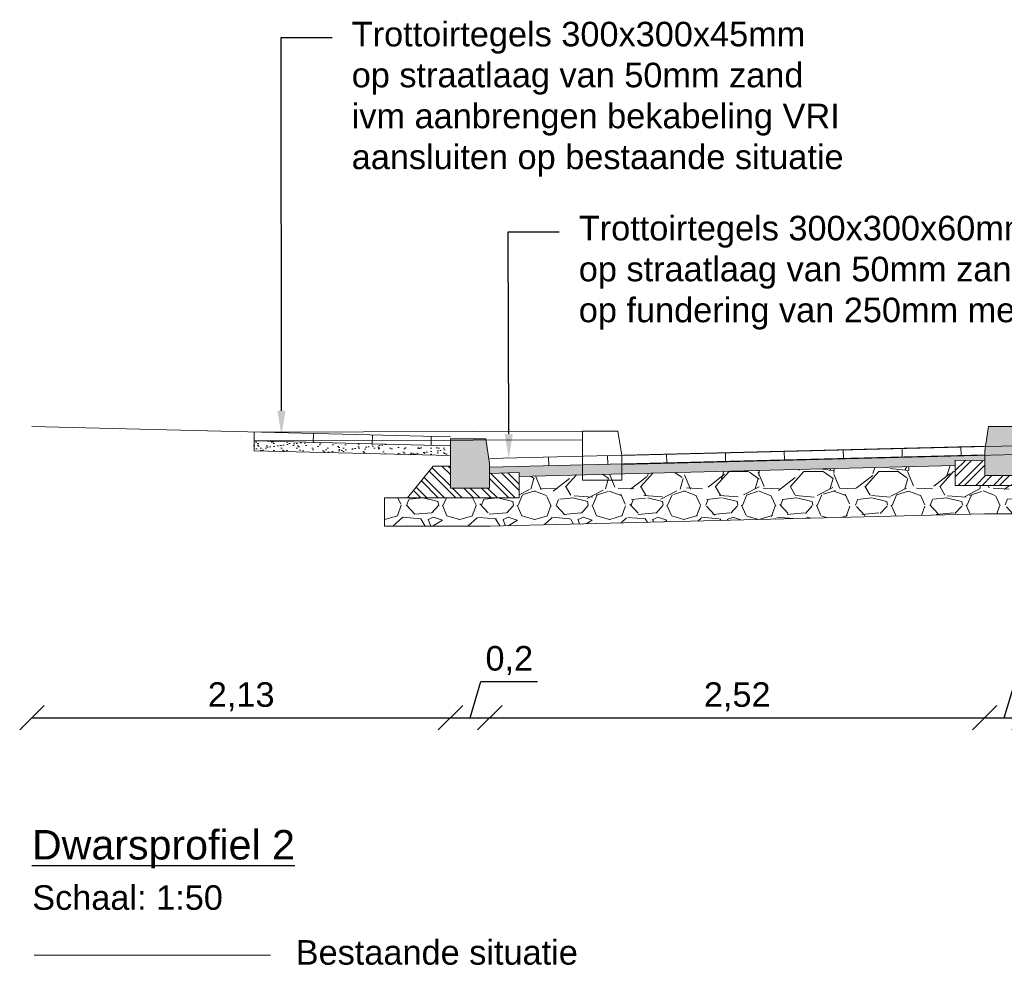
# Model space of a CAD drawing. Header units: metres. Extents: x -34 to 67, y -14 to 16.
# Tile 2 of 13: x 2.76 to 7.77, y 2.31 to 7.19. Entities that reach past the tile are written whole.
import ezdxf
from ezdxf import colors
from ezdxf.entities.mleader import LeaderData, LeaderLine
from ezdxf.math import Vec2, Vec3

# ---------------------------------------------------------------- set-up
doc = ezdxf.new("R2010")
doc.units = ezdxf.units.M
for name, color, linetype, lineweight in [('N-WE-AL-DETAIL-G', 7, 'Continuous', 13), ('X-Bestaand', 10, 'Continuous', 0), ('X-XX-AL-AANKLEDING-T25', 7, 'Continuous', 25), ('X-XX-AL-AANKLEDING-T30', 7, 'Continuous', 30)]:
    doc.layers.add(name, color=color, linetype=linetype, lineweight=lineweight)
doc.styles.add('NLCS_ISO', font='arial.ttf')
doc.styles.get("Standard").update_dxf_attribs({"font": 'arial.ttf'})
doc.dimstyles.new('NLCS_1-50', dxfattribs={"dimscale": 0.05, "dimtxt": 2.5, "dimasz": 2.5, "dimexe": 1.25, "dimexo": 0.625, "dimtad": 1, "dimtxsty": 'Standard', "dimblk": 'OBLIQUE', "dimcen": 0, "dimse1": 1, "dimse2": 1, "dimadec": 0, "dimazin": 0, "dimtfac": 1, "dimtmove": 0, "dimatfit": 3, "dimfxl": 1, "dimarcsym": 0})
pattern_1 = [(37.50000000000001, (-0.6436158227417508, -9.538726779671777), (-0.001600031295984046, 0.04894132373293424), [0, -0.038608, 0, -0.04318, 0, -0.041275]), (7.499999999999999, (-0.6436158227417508, -9.538726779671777), (0.04495232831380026, 0.07168251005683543), [0, -0.020828, 0, -0.034798, 0, -0.013335]), (327.5, (-0.6748578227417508, -9.538726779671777), (0.0790992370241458, 0.0001437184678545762), [0, -0.0127, 0, -0.04572, 0, -0.05969]), (317.5, (-0.6748578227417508, -9.538726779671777), (0.07635564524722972, 0.02229293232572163), [0, -0.00635, 0, -0.029972, 0, -0.03429])]

# ---------------------------------------------------------------- blocks, each defined once
blk = doc.blocks.new('Trottoirband-18-20x25')
at = {"layer": 'N-WE-AL-DETAIL-G'}
h = blk.add_hatch(color=252, dxfattribs=at)
h.dxf.hatch_style = 1
h.paths.add_polyline_path([(0.2000000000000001, -0.25), (0, -0.25), (0, 0), (0.1799999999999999, -2.775557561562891e-17), (0.2, -0.125)])
at = {"layer": 'N-WE-AL-DETAIL-G', "linetype": 'Continuous'}
h = blk.add_hatch(dxfattribs=at)
h.set_pattern_fill('STEEL', color=252, scale=0.02, angle=90, style=0)
h.set_pattern_definition([(135, (-16.71000581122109, -10.69827768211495), (-0.04490128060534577, -0.04490128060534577), []), (135, (-16.74175581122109, -10.69827768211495), (-0.04490128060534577, -0.04490128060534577), [])])
h.paths.add_polyline_path([(-0.1475204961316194, -0.3000000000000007), (-0.218317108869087, -0.3000000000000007), (-0.08669083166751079, -0.1385821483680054), (0.0002026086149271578, -0.1385203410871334), (0, -0.25), (0.2000000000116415, -0.25), (0.2000000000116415, -0.1752674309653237), (0.3500000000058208, -0.1714750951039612), (0.3499999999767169, -0.3000000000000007)])
blk.add_lwpolyline([(0, -0.25), (0, -2.775557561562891e-17), (0.1799999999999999, -2.775557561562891e-17), (0.2, -0.125), (0.2, -0.25)], close=True)
blk.add_lwpolyline([(-0.1475204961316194, -0.3000000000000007), (-0.218317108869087, -0.3000000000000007), (-0.08669083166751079, -0.1385821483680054), (0.0002026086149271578, -0.1385203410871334), (0, -0.25), (0.2000000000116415, -0.25), (0.2000000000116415, -0.1752674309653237), (0.3500000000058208, -0.1714750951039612), (0.3499999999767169, -0.3000000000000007)], close=True, dxfattribs=at)
blk = doc.blocks.new('_Oblique')
at = {"color": 0, "linetype": 'ByBlock', "lineweight": -2}
blk.add_line((-0.5, -0.5), (0.5, 0.5), dxfattribs=at)
blk = doc.blocks.new('*D26')
at = {"layer": 'N-WE-AL-DETAIL-G', "color": 0, "lineweight": -2, "transparency": 16777216}
blk.add_line((2.819547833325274, 3.640420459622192), (4.950209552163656, 3.640420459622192), dxfattribs=at)
at = {"layer": 'N-WE-AL-DETAIL-G', "color": 0, "lineweight": -2, "transparency": 16777216, "xscale": 0.125, "yscale": 0.125, "zscale": 0.125, "rotation": 180}
blk.add_blockref('_Oblique', (2.819547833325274, 3.640420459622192), dxfattribs=at)
at = {"layer": 'N-WE-AL-DETAIL-G', "color": 0, "lineweight": -2, "transparency": 16777216, "xscale": 0.125, "yscale": 0.125, "zscale": 0.125}
blk.add_blockref('_Oblique', (4.950209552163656, 3.640420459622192), dxfattribs=at)
at = {"layer": 'N-WE-AL-DETAIL-G', "color": 0, "lineweight": 9, "transparency": 16777216, "insert": (3.884878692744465, 3.746789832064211), "char_height": 0.125, "attachment_point": 5}
blk.add_mtext('2,13', dxfattribs=at)
blk = doc.blocks.new('*D27')
at = {"layer": 'N-WE-AL-DETAIL-G', "color": 0, "lineweight": -2, "transparency": 16777216}
for p, q in [((5.050435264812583, 3.640420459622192), (5.105783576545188, 3.824914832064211)), ((5.105783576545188, 3.824914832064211), (5.394579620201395, 3.824914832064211)), ((4.950209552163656, 3.640420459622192), (5.150660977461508, 3.640420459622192))]:
    blk.add_line(p, q, dxfattribs=at)
at = {"layer": 'N-WE-AL-DETAIL-G', "color": 0, "lineweight": -2, "transparency": 16777216, "xscale": 0.125, "yscale": 0.125, "zscale": 0.125, "rotation": 180}
blk.add_blockref('_Oblique', (4.950209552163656, 3.640420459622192), dxfattribs=at)
at = {"layer": 'N-WE-AL-DETAIL-G', "color": 0, "lineweight": -2, "transparency": 16777216, "xscale": 0.125, "yscale": 0.125, "zscale": 0.125}
blk.add_blockref('_Oblique', (5.150660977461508, 3.640420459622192), dxfattribs=at)
at = {"layer": 'N-WE-AL-DETAIL-G', "color": 0, "lineweight": 9, "transparency": 16777216, "insert": (5.250181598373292, 3.93128420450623), "char_height": 0.125, "attachment_point": 5}
blk.add_mtext('0,2', dxfattribs=at)
blk = doc.blocks.new('*D28')
at = {"layer": 'N-WE-AL-DETAIL-G', "color": 0, "lineweight": -2, "transparency": 16777216}
blk.add_line((5.150660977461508, 3.640420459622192), (7.670536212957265, 3.640420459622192), dxfattribs=at)
at = {"layer": 'N-WE-AL-DETAIL-G', "color": 0, "lineweight": -2, "transparency": 16777216, "xscale": 0.125, "yscale": 0.125, "zscale": 0.125, "rotation": 180}
blk.add_blockref('_Oblique', (5.150660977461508, 3.640420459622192), dxfattribs=at)
at = {"layer": 'N-WE-AL-DETAIL-G', "color": 0, "lineweight": -2, "transparency": 16777216, "xscale": 0.125, "yscale": 0.125, "zscale": 0.125}
blk.add_blockref('_Oblique', (7.670536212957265, 3.640420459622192), dxfattribs=at)
at = {"layer": 'N-WE-AL-DETAIL-G', "color": 0, "lineweight": 9, "transparency": 16777216, "insert": (6.410598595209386, 3.746789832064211), "char_height": 0.125, "attachment_point": 5}
blk.add_mtext('2,52', dxfattribs=at)
blk = doc.blocks.new('*D29')
at = {"layer": 'N-WE-AL-DETAIL-G', "color": 0, "lineweight": -2, "transparency": 16777216}
for p, q in [((7.770760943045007, 3.640420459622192), (7.826109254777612, 3.824914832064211)), ((7.826109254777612, 3.824914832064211), (8.212875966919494, 3.824914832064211)), ((7.670536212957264, 3.640420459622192), (7.87098567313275, 3.640420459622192))]:
    blk.add_line(p, q, dxfattribs=at)
at = {"layer": 'N-WE-AL-DETAIL-G', "color": 0, "lineweight": -2, "transparency": 16777216, "xscale": 0.125, "yscale": 0.125, "zscale": 0.125, "rotation": 180}
blk.add_blockref('_Oblique', (7.670536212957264, 3.640420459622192), dxfattribs=at)
at = {"layer": 'N-WE-AL-DETAIL-G', "color": 0, "lineweight": -2, "transparency": 16777216, "xscale": 0.125, "yscale": 0.125, "zscale": 0.125}
blk.add_blockref('_Oblique', (7.87098567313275, 3.640420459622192), dxfattribs=at)
at = {"layer": 'N-WE-AL-DETAIL-G', "color": 0, "lineweight": 9, "transparency": 16777216, "insert": (8.019492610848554, 3.93128420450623), "char_height": 0.125, "attachment_point": 5}
blk.add_mtext('0,20', dxfattribs=at)

msp = doc.modelspace()

# ---------------------------------------------------------------- hatches: boundary and pattern name
at = {"layer": 'N-WE-AL-DETAIL-G'}
h = msp.add_hatch(dxfattribs=at)
h.set_pattern_fill('AR-SAND', color=252, scale=0.001)
h.set_pattern_definition(pattern_1)
h.paths.add_polyline_path([(3.950521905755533, 5.049708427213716), (3.950521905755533, 4.999708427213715), (4.949959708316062, 4.974722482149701), (4.949959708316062, 5.024722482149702)])
at = {"layer": 'N-WE-AL-DETAIL-G', "lineweight": 0}
h = msp.add_hatch(dxfattribs=at)
h.set_pattern_fill('GRAVEL', color=250, scale=0.015)
h.set_pattern_definition([(228.0127875, (4.888146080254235, 4.719236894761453), (-3.048000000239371, -3.428999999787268), [0.051258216, -5.07457254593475]), (184.969741, (4.853856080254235, 4.681136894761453), (4.571999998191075, 0.3810000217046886), [0.08796070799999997, -8.708107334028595]), (132.5104471, (4.766226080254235, 4.673516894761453), (3.810000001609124, -4.190999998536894), [0.062022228, -6.140208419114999]), (267.273689, (4.617636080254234, 4.578266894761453), (0.3810000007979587, 7.619999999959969), [0.08010067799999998, -7.929965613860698]), (292.83365418, (4.613826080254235, 4.498256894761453), (-1.905000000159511, 4.571999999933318), [0.07854505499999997, -7.775971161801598]), (357.2736889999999, (4.644306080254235, 4.425866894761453), (-7.619999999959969, 0.3810000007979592), [0.08010067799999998, -7.929965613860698]), (37.69424047, (4.724316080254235, 4.422056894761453), (-4.952999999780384, -3.810000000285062), [0.105929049, -10.48696729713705]), (72.25532837, (4.808136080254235, 4.486826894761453), (2.667000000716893, 8.381999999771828), [0.100007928, -9.90078849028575]), (121.42956562, (4.838616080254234, 4.582076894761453), (-3.048000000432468, 4.952999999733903), [0.08037195, -7.956831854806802]), (175.2363583, (4.796706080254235, 4.650656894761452), (4.190999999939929, -0.3810000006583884), [0.09175699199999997, -4.496090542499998]), (222.3974378, (4.705266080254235, 4.658276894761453), (-4.571999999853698, -4.191000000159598), [0.118661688, -11.74751587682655]), (138.81407483, (4.994826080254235, 4.574456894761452), (-2.666999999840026, 2.286000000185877), [0.04050068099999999, -4.0095848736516]), (171.4692344, (4.964346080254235, 4.601126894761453), (4.953000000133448, -0.7619999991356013), [0.07705229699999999, -7.628195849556]), (225, (4.888146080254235, 4.612556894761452), (-5.329070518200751e-17, -0.3810000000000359), [0.053881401, -0.4849339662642]), (203.19859051, (4.861476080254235, 4.658276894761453), (1.905000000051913, 0.7619999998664), [0.02901619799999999, -2.872593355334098]), (291.80140949, (4.834806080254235, 4.646846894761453), (-0.3810000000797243, 1.142999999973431), [0.041034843, -2.0107129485]), (30.96375653, (4.850046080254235, 4.608746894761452), (1.143000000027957, 0.7619999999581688), [0.06664794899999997, -2.1549447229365]), (161.56505118, (4.907196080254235, 4.643036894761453), (0.7620000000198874, -0.380999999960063), [0.048193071, -1.1566347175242]), (16.389540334, (4.613826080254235, 4.646846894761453), (3.810000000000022, 1.143000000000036), [0.06751320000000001, -6.68382400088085]), (70.34617594, (4.678596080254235, 4.665896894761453), (-1.524000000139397, -4.190999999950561), [0.056639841, -5.607332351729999]), (293.19859051, (4.907196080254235, 4.719236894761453), (-0.7619999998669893, 1.905000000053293), [0.05803201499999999, -2.843577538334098]), (343.6104596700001, (4.930056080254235, 4.665896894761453), (-3.810000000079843, 1.142999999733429), [0.06751319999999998, -6.683824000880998]), (339.44395478, (4.613826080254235, 4.410626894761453), (-1.904999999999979, 0.7620000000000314), [0.06510527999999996, -3.1901601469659]), (294.7751406, (4.674786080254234, 4.387766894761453), (-1.90500000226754, 4.190999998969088), [0.05455081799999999, -5.400539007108]), (66.80140949, (4.911006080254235, 4.338236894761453), (0.7619999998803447, 1.905000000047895), [0.05803201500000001, -2.843577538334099]), (17.35402464, (4.933866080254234, 4.391576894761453), (-4.952999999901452, -1.524000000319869), [0.06386741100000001, -6.322856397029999]), (69.44395478, (4.724316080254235, 4.338236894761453), (-0.7620000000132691, -1.904999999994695), [0.03255263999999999, -3.2227127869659]), (101.309932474, (4.888146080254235, 4.338236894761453), (-0.38100000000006, 1.524000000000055), [0.01942719, -1.9232992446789]), (165.963756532, (4.884336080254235, 4.357286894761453), (1.142999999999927, -0.3809999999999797), [0.078545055, -1.49235818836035]), (186.00900596, (4.808136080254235, 4.376336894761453), (3.809999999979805, 0.381000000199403), [0.07279004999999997, -7.206204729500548]), (303.69006753, (4.850046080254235, 4.574456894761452), (-0.3810000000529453, 0.7619999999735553), [0.054948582, -1.318766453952]), (353.15722659, (4.880526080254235, 4.528736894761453), (6.477000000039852, -0.761999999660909), [0.095933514, -9.49740135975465]), (60.9453959, (4.975776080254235, 4.517306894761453), (-1.524000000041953, -2.666999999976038), [0.039226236, -3.883408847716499]), (90, (4.994826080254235, 4.551596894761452), (-0.3809999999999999, 0.3809999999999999), [0.02286, -0.35814]), (120.25643716, (4.800516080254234, 4.387766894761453), (1.523999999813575, -2.667000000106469), [0.052930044, -5.240091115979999]), (48.01278749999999, (4.773846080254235, 4.433486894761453), (3.048000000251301, 3.428999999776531), [0.102516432, -5.023314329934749]), (0, (4.842426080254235, 4.509686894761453), (0.3809999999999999, 0.3809999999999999), [0.09906, -0.28194]), (325.3048465, (4.941486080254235, 4.509686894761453), (3.81000000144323, -2.666999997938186), [0.060241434, -5.963897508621]), (254.0546040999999, (4.991016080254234, 4.475396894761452), (-0.3809999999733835, -1.524000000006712), [0.05547436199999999, -2.7182475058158]), (207.64597536, (4.975776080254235, 4.422056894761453), (-7.239000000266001, -3.809999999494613), [0.09032176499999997, -8.941869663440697]), (175.42607874, (4.895766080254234, 4.380146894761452), (-4.952999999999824, 0.3809999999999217), [0.09555441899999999, -9.459876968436])])
h.paths.add_polyline_path([(8.111639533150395, 4.408236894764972), (8.5524036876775, 4.408236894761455), (8.785350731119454, 4.414060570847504), (8.780940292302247, 4.644155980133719), (8.9024036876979, 4.644155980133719), (8.9024036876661, 4.816986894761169), (8.702403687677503, 4.811986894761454), (8.702293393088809, 4.823236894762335), (8.204772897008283, 4.823236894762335), (8.133976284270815, 4.823236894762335), (8.265602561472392, 4.98465474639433), (8.352293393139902, 4.984716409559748), (8.352293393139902, 5.033236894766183), (8.111639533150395, 5.03925324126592), (7.870985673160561, 5.033236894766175), (7.870985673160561, 4.984716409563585), (7.957676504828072, 4.984654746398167), (8.089302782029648, 4.823236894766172), (8.01850616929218, 4.823236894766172), (7.520985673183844, 4.823236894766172), (7.520985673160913, 4.924498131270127), (5.299959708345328, 4.86897248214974), (5.299959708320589, 4.759722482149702), (4.802439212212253, 4.759722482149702), (4.731642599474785, 4.759722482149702), (4.613826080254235, 4.759722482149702), (4.613826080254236, 4.6152400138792), (5.150660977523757, 4.6152400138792), (7.670536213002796, 4.678236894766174), (8.111639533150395, 4.678236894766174)])
at = {"layer": 'N-WE-AL-DETAIL-G'}
h = msp.add_hatch(dxfattribs=at)
h.set_pattern_fill('AR-SAND', color=252, scale=0.001)
h.set_pattern_definition(pattern_1)
h.paths.add_polyline_path([(7.520985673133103, 4.924498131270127), (7.52098567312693, 4.951761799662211), (7.670536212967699, 4.947980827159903), (7.67053621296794, 4.978236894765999), (5.150660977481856, 4.915240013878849), (5.150660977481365, 4.884472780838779), (5.299959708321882, 4.888247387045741), (5.299959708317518, 4.86897248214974)])

# ---------------------------------------------------------------- linework, layer by layer
for points in [[(2.819547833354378, 5.122982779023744), (4.950209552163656, 5.069716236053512)], [(3.950521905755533, 4.999708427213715), (3.950521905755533, 5.094708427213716)], [(3.950521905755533, 5.049708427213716), (4.950209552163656, 5.024716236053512)], [(7.670536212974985, 5.023236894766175), (5.150660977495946, 4.960240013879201)], [(3.950521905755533, 4.999708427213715), (4.950209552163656, 4.974716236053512)], [(7.670536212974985, 4.978236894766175), (5.150660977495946, 4.915240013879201)], [(7.520985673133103, 4.924498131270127), (5.299959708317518, 4.86897248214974)]]:
    msp.add_lwpolyline(points, dxfattribs=at)
at = {"layer": 'N-WE-AL-DETAIL-G', "color": 252}
for points in [[(4.252194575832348, 5.042166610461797), (4.253318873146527, 5.087138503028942)], [(4.552100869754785, 5.034668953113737), (4.553225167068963, 5.079640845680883)], [(4.852007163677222, 5.027171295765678), (4.8531314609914, 5.072143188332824)], [(4.731642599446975, 4.759722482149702), (4.613826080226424, 4.759722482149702), (4.613826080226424, 4.6152400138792), (5.150660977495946, 4.6152400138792)], [(8.111639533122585, 4.408236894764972), (8.111639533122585, 4.678236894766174), (7.670536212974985, 4.678236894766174), (5.150660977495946, 4.6152400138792)]]:
    msp.add_lwpolyline(points, dxfattribs=at)
at = {"layer": 'N-WE-AL-DETAIL-G', "color": 13}
for points in [[(7.549911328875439, 5.020221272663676), (7.551035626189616, 4.97524938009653)], [(5.450567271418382, 4.96773767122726), (5.451691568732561, 4.922765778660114)], [(5.750473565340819, 4.975235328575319), (5.751597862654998, 4.930263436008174)], [(6.050379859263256, 4.982732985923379), (6.051504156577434, 4.937761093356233)], [(6.350286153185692, 4.990230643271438), (6.351410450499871, 4.945258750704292)], [(6.650192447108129, 4.997728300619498), (6.651316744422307, 4.952756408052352)], [(6.950098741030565, 5.005225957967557), (6.951223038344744, 4.960254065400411)], [(7.250005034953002, 5.012723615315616), (7.251129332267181, 4.967751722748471)]]:
    msp.add_lwpolyline(points, dxfattribs=at)
at = {"layer": 'X-Bestaand'}
for points in [[(5.622403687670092, 5.099986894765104), (3.950521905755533, 5.094708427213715)], [(5.622545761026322, 5.054987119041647), (3.950663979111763, 5.049708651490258)], [(8.10240368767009, 5.031986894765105), (5.822403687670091, 4.974986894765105)], [(8.1035283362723, 4.987000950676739), (5.8235283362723, 4.93000095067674)], [(2.830558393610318, 2.431937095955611), (4.033932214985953, 2.431937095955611)]]:
    msp.add_lwpolyline(points, dxfattribs=at)
msp.add_lwpolyline([(5.622403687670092, 5.099986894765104), (5.622403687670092, 4.849986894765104), (5.822403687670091, 4.849986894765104), (5.822403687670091, 4.974986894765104), (5.802403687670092, 5.099986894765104)], close=True, dxfattribs=at)

# ---------------------------------------------------------------- block references
at = {"layer": 'N-WE-AL-DETAIL-G', "xscale": -1}
msp.add_blockref('Trottoirband-18-20x25', (7.870985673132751, 5.123236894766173), dxfattribs=at)
at = {"layer": 'N-WE-AL-DETAIL-G'}
msp.add_blockref('Trottoirband-18-20x25', (4.949959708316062, 5.059722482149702), dxfattribs=at)

# ---------------------------------------------------------------- texts
at = {"layer": 'X-XX-AL-AANKLEDING-T25', "char_height": 0.125, "attachment_point": 1, "style": 'NLCS_ISO'}
for s, insert, width in [('Schaal: 1:50', (2.820854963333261, 2.787452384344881), 0.9756932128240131), ('Bestaande situatie', (4.162634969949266, 2.508316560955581), 2.544616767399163)]:
    msp.add_mtext(s, dxfattribs=dict(at, insert=insert, width=width))
at = {"layer": 'X-XX-AL-AANKLEDING-T30', "style": 'NLCS_ISO'}
msp.add_text('%%UDwarsprofiel 2', height=0.15, dxfattribs=at).set_placement((2.819547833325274, 2.918680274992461))

# ---------------------------------------------------------------- dimensions: what is measured, and where the dimension line sits
at = {"layer": 'N-WE-AL-DETAIL-G', "lineweight": 9}
for base, p1, p2, override, picture, middle in [((5.150660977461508, 3.640420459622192), (4.950209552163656, 2.314944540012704), (5.150660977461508, 3.640420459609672), {"dimtmove": 1}, '*D27', (5.137033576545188, 3.93128420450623)), ((7.87098567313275, 3.640420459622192), (7.670536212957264, 3.640420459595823), (7.87098567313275, 3.640420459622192), {"dimzin": 0, "dimtmove": 1}, '*D29', (7.857359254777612, 3.93128420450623)), ((7.670536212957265, 3.640420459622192), (5.150660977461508, 3.640420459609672), (7.670536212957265, 3.640420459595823), {"dimzin": 0, "dimtmove": 1}, '*D28', (6.410598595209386, 3.746789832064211))]:
    dim = msp.add_linear_dim(base=base, p1=p1, p2=p2, dimstyle='NLCS_1-50', override=override, dxfattribs=at)
    dim.commit()
    dim.dimension.update_dxf_attribs({"geometry": picture, "text_midpoint": middle})
dim = msp.add_linear_dim(base=(4.950209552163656, 3.640420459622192), p1=(2.819547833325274, 2.313876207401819), p2=(4.950209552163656, 2.314944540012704), dimstyle='NLCS_1-50', dxfattribs=at)
dim.commit()
dim.dimension.update_dxf_attribs({"geometry": '*D26', "text_midpoint": (3.884878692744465, 3.746789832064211)})

# ---------------------------------------------------------------- leaders
at = {"layer": 'X-XX-AL-AANKLEDING-T25'}
ml = msp.add_multileader_mtext('Standard', dxfattribs=at)
ml.set_content('Trottoirtegels 300x300x45mm\\Pop straatlaag van 50mm zand\\Pivm aanbrengen bekabeling VRI\\Paansluiten op bestaande situatie', color=256, style='NLCS_ISO')
ml.set_leader_properties()
ml.build(insert=Vec2(0, 0))
ml.multileader.update_dxf_attribs({"arrow_head_size": 0.125})
ctx = ml.context
ctx.base_point, ctx.char_height, ctx.arrow_head_size, ctx.landing_gap_size, ctx.plane_origin = Vec3(4.347717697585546, 7.103249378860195), 0.125, 0.125, 0.1, Vec3(3.405480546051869, 6.037432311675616)
notes = []
notes.append((ctx, [(0, (1, 1, 0), (4.088410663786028, 7.103249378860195), (1, 0), 0.2593070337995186, [(0, [(4.090012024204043, 5.078353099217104)], 0, [])])]))
ctx.mtext.insert, ctx.mtext.flow_direction = Vec3(4.447717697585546, 7.183101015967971), 5
ml = msp.add_multileader_mtext('Standard', dxfattribs=at)
ml.set_content('Trottoirtegels 300x300x60mm\\Pop straatlaag van 50mm zand\\Pop fundering van 250mm menggranulaat', color=256, style='NLCS_ISO')
ml.set_leader_properties()
ml.build(insert=Vec2(0, 0))
ml.multileader.update_dxf_attribs({"arrow_head_size": 0.125})
ctx = ml.context
ctx.base_point, ctx.char_height, ctx.arrow_head_size, ctx.landing_gap_size, ctx.plane_origin = Vec3(5.504017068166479, 6.114605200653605), 0.125, 0.125, 0.1, Vec3(7.45335922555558, 5.476315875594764)
notes.append((ctx, [(0, (1, 1, 0), (5.24471003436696, 6.114605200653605), (1, 0), 0.2593070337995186, [(0, [(5.247640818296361, 4.959845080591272)], 0, [])])]))
ctx.mtext.insert, ctx.mtext.flow_direction = Vec3(5.604017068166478, 6.195480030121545), 5
for ctx, leaders in notes:
    for number, flags, end, landing, length, lines in leaders:
        leader = LeaderData()
        leader.index, (leader.has_last_leader_line, leader.has_dogleg_vector, leader.attachment_direction) = number, flags
        leader.last_leader_point, leader.dogleg_vector, leader.dogleg_length = Vec3(end), Vec3(landing), length
        for number, points, colour, breaks in lines:
            line = LeaderLine()
            line.index, line.vertices, line.color, line.breaks = number, Vec3.list(points), colors.encode_raw_color(colour), breaks
            leader.lines.append(line)
        ctx.leaders.append(leader)

doc.saveas('drawing.dxf')
